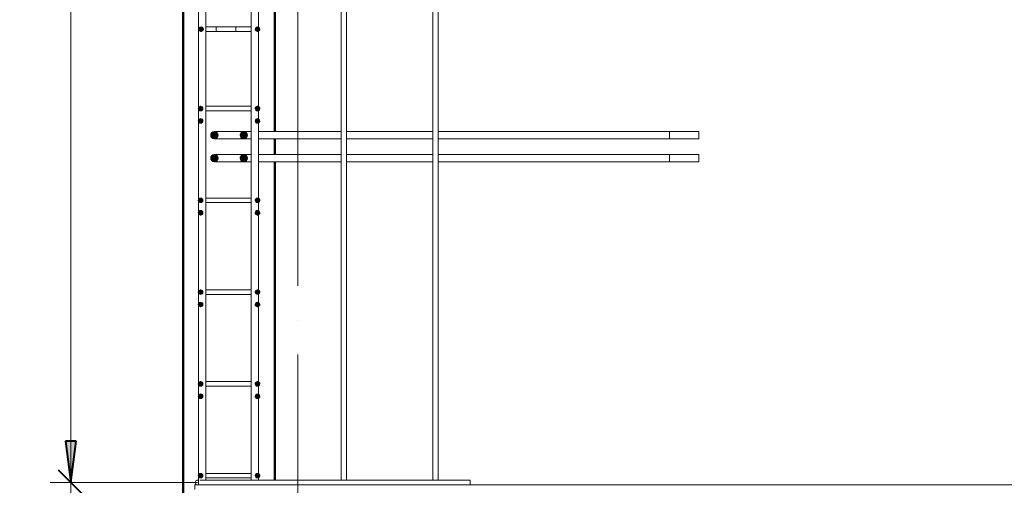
# Model space of a CAD drawing. Header units: millimetres. Extents: x -17509 to 45024, y 2611 to 9111.
# Tile 32 of 93: x 8374 to 10519, y 4159 to 5174. Entities that reach past the tile are written whole.
import ezdxf

# ---------------------------------------------------------------- set-up
doc = ezdxf.new("R2010")
doc.units = ezdxf.units.MM
doc.linetypes.add('ADSK_Линия сетки', pattern=[750, 600, -75, 0, -75])
for name, color, linetype, lineweight in [('A-____-____-DIMS', 211, 'Continuous', 9), ('A-____-____-DIMS-30', 211, 'Continuous', 9), ('A-WALL-____-MCUT', 113, 'Continuous', 50), ('S-GRID-____-OTLN', 1, 'Continuous', 9), ('S-RBAR-____-MCUT', 171, 'Continuous', 20), ('S-RBAR-____-OTLN', 171, 'Continuous', 100)]:
    doc.layers.add(name, color=color, linetype=linetype, lineweight=lineweight)
doc.styles.add('GOST Common_I_1', font='GOST Common Italic.ttf', dxfattribs={"width": 0.8, "height": 75})
doc.dimstyles.new('ADSK_Для_арматуры_Основной_2_5_мм_шаг_кол-во_Стрелки_точный', dxfattribs={"dimscale": 304.8, "dimtxt": 0.247469, "dimasz": 0.295276, "dimexe": 0.147638, "dimexo": 0.000484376, "dimgap": 0.03937, "dimtad": 1, "dimdec": 0, "dimlfac": 304.8, "dimdsep": 46, "dimtxsty": 'GOST Common_I_1', "dimsah": 1, "dimcen": 0.09, "dimdle": 0.147638, "dimazin": 0, "dimtfac": 1, "dimtdec": 4, "dimtix": 1, "dimtmove": 0, "dimatfit": 3, "dimfxl": 1, "dimtvp": 1, "dimtfill": 1, "dimtolj": 1, "dimtzin": 0, "dimarcsym": 2})
doc.dimstyles.new('ADSK_Округление_5мм__Узкий_', dxfattribs={"dimscale": 304.8, "dimtxt": 0.247469, "dimasz": 0.177165, "dimexe": 0.147638, "dimexo": 0.000322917, "dimgap": 0.03937, "dimtad": 1, "dimdec": 0, "dimlfac": 304.8, "dimrnd": 5, "dimdsep": 46, "dimtxsty": 'GOST Common_I_1', "dimblk1": 'OBLIQUE', "dimblk2": 'OBLIQUE', "dimsah": 1, "dimcen": 0.09, "dimdle": 0.147638, "dimazin": 0, "dimtfac": 1, "dimtdec": 4, "dimtix": 1, "dimtmove": 0, "dimatfit": 3, "dimfxl": 1, "dimtvp": 1, "dimtfill": 1, "dimtolj": 1, "dimtzin": 0, "dimlwd": 20, "dimlwe": 20, "dimarcsym": 2})
doc.dimstyles.new('ADSK_Округление_5мм__Узкий__1', dxfattribs={"dimscale": 304.8, "dimtxt": 0.247469, "dimasz": 0.177165, "dimexe": 0.147638, "dimexo": 0.000322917, "dimgap": 0.03937, "dimtad": 1, "dimdec": 0, "dimlfac": 304.8, "dimrnd": 5, "dimdsep": 46, "dimtxsty": 'GOST Common_I_1', "dimblk1": 'OBLIQUE', "dimblk2": 'OBLIQUE', "dimsah": 1, "dimcen": 0.09, "dimdle": 0.147638, "dimazin": 0, "dimtfac": 1, "dimtdec": 4, "dimtix": 1, "dimtmove": 1, "dimatfit": 3, "dimfxl": 1, "dimtvp": 1, "dimtfill": 1, "dimtolj": 1, "dimtzin": 0, "dimlwd": 20, "dimlwe": 20, "dimarcsym": 2})

# ---------------------------------------------------------------- blocks, each defined once
blk = doc.blocks.new('DIMBLOCK130-КЖ1_Р_ВЭ2_Армирование_10')
at = {"layer": 'A-____-____-DIMS-30', "lineweight": 40}
for p, q in [((8484.9, 6765), (8457.9, 6792)), ((8484.9, 6765), (8511.9, 6738)), ((8484.9, 4165), (8457.9, 4192)), ((8484.9, 4165), (8511.9, 4138))]:
    blk.add_line(p, q, dxfattribs=at)
at = {"layer": 'A-____-____-DIMS-30', "lineweight": 20}
for p, q in [((8484.9, 6765), (8439.9, 6765)), ((8484.9, 6765), (8484.9, 4165)), ((8484.9, 6765), (8761, 6765)), ((8484.9, 4165), (8439.9, 4165)), ((8484.9, 4165), (8761, 4165))]:
    blk.add_line(p, q, dxfattribs=at)
at = {"layer": 'A-____-____-DIMS-30', "color": 0, "lineweight": 20, "insert": (8374.9, 5380.6), "char_height": 75, "width": 202.507, "attachment_point": 1, "rotation": 90, "line_spacing_factor": 1.022761, "style": 'GOST Common_I_1', "bg_fill": 3, "box_fill_scale": 1.25, "bg_fill_color": 256, "bg_fill_true_color": 13158600, "bg_fill_transparency": 0}
blk.add_mtext('2600', dxfattribs=at)
blk = doc.blocks.new('_Oblique')
at = {"color": 0, "linetype": 'ByBlock', "lineweight": -2}
blk.add_line((-0.5, -0.5), (0.5, 0.5), dxfattribs=at)
blk = doc.blocks.new('DIMBLOCK131-КЖ1_Р_ВЭ2_Армирование_10')
at = {"layer": 'A-____-____-DIMS-30', "lineweight": 40}
for p, q in [((8484.9, 4165), (8457.9, 4192)), ((8484.9, 4165), (8511.9, 4138)), ((8484.9, 4100), (8457.9, 4127)), ((8484.9, 4100), (8511.9, 4073))]:
    blk.add_line(p, q, dxfattribs=at)
at = {"layer": 'A-____-____-DIMS-30', "lineweight": 20}
for p, q in [((8484.9, 4165), (8439.9, 4165)), ((8484.9, 4165), (8484.9, 4055)), ((8484.9, 4165), (8761, 4165)), ((8484.9, 4097.8), (8484.9, 4132.5)), ((8484.9, 4100), (8439.9, 4100)), ((8484.9, 4100), (8699.8, 4100)), ((8484.9, 3998.4), (8484.9, 4097.8))]:
    blk.add_line(p, q, dxfattribs=at)
at = {"layer": 'A-____-____-DIMS-30', "color": 0, "lineweight": 20, "insert": (8374.9, 3998.4), "char_height": 75, "width": 101.253, "attachment_point": 1, "rotation": 90, "line_spacing_factor": 1.022761, "style": 'GOST Common_I_1', "bg_fill": 3, "box_fill_scale": 1.25, "bg_fill_color": 256, "bg_fill_true_color": 13158600, "bg_fill_transparency": 0}
blk.add_mtext('65', dxfattribs=at)
blk = doc.blocks.new('DIMBLOCK167-КЖ1_Р_ВЭ2_Армирование_10')
at = {"layer": 'A-____-____-DIMS-30', "lineweight": 40}
for points in [[(8484.9, 6765), (8496.7, 6855), (8473, 6855)], [(8484.9, 6765), (8473, 6675), (8496.7, 6675)], [(8484.9, 4165), (8496.7, 4255), (8473, 4255)]]:
    blk.add_hatch(color=256, dxfattribs=at).paths.add_polyline_path(points)
for p, q in [((8496.7, 6855), (8473, 6855)), ((8473, 6855), (8484.9, 6765)), ((8484.9, 6765), (8496.7, 6855)), ((8484.9, 6765), (8473, 6675)), ((8496.7, 6675), (8484.9, 6765)), ((8473, 6675), (8496.7, 6675)), ((8496.7, 4255), (8473, 4255)), ((8473, 4255), (8484.9, 4165)), ((8484.9, 4165), (8496.7, 4255))]:
    blk.add_line(p, q, dxfattribs=at)
at = {"layer": 'A-____-____-DIMS-30'}
for p, q in [((8484.9, 6765), (8439.9, 6765)), ((8484.9, 6765), (8484.9, 4120)), ((8484.9, 6765), (8716, 6765)), ((8484.9, 4165), (8439.9, 4165)), ((8484.9, 4165), (8716, 4165))]:
    blk.add_line(p, q, dxfattribs=at)
at = {"layer": 'A-____-____-DIMS-30', "color": 0, "insert": (8374.9, 5238.7), "char_height": 75, "width": 543.086, "attachment_point": 1, "rotation": 90, "line_spacing_factor": 1.022761, "style": 'GOST Common_I_1', "bg_fill": 3, "box_fill_scale": 1.25, "bg_fill_color": 256, "bg_fill_true_color": 13158600, "bg_fill_transparency": 0}
blk.add_mtext('200x13=2600', dxfattribs=at)
blk = doc.blocks.new('_None')

msp = doc.modelspace()

# ---------------------------------------------------------------- hatches: boundary and pattern name
at = {"layer": 'S-RBAR-____-MCUT'}
h = msp.add_hatch(color=256, dxfattribs=at)
edge = h.paths.add_edge_path()
edge.add_arc((8768.7572, 5153), 5, 0, 360)
for points in [[(8768.7572, 5148), (8773.5125, 5151.4549), (8771.6961, 5157.0451), (8765.8183, 5157.0451), (8764.0019, 5151.4549), (8768.4404, 5148.2302)], [(8891.7572, 5148), (8896.5125, 5151.4549), (8894.6961, 5157.0451), (8888.8183, 5157.0451), (8887.0019, 5151.4549)], [(8764.8183, 4975.9549), (8770.6961, 4975.9549), (8772.5125, 4981.5451), (8767.7572, 4985), (8763.0019, 4981.5451)], [(8888.8183, 4975.9549), (8894.6961, 4975.9549), (8896.5125, 4981.5451), (8891.7572, 4985), (8887.0019, 4981.5451)], [(8767.7572, 4948), (8772.5125, 4951.4549), (8770.6961, 4957.0451), (8764.8183, 4957.0451), (8763.0019, 4951.4549)], [(8891.7572, 4948), (8896.5125, 4951.4549), (8894.6961, 4957.0451), (8888.8183, 4957.0451), (8887.2044, 4951.3078)], [(8797.7572, 4914), (8804.0119, 4917.0121), (8805.5566, 4923.7802), (8801.2283, 4929.2078), (8794.2861, 4929.2078), (8789.9578, 4923.7802), (8791.5026, 4917.0121)], [(8861.7572, 4914), (8868.0119, 4917.0121), (8869.5566, 4923.7802), (8865.2283, 4929.2078), (8858.2861, 4929.2078), (8853.9578, 4923.7802), (8855.5026, 4917.0121)], [(8797.7572, 4864), (8804.0119, 4867.0121), (8805.5566, 4873.7802), (8801.2283, 4879.2078), (8794.2861, 4879.2078), (8789.9578, 4873.7802), (8791.5026, 4867.0121)], [(8861.7572, 4864), (8868.0119, 4867.0121), (8869.5566, 4873.7802), (8865.2283, 4879.2078), (8858.2861, 4879.2078), (8853.9578, 4873.7802), (8855.5026, 4867.0121)], [(8764.8183, 4775.9549), (8770.6961, 4775.9549), (8772.5125, 4781.5451), (8767.7572, 4785), (8763.0019, 4781.5451)], [(8888.8183, 4775.9549), (8894.6961, 4775.9549), (8896.5125, 4781.5451), (8891.7572, 4785), (8887.0019, 4781.5451)], [(8767.7572, 4748), (8772.5125, 4751.4549), (8770.6961, 4757.0451), (8764.8183, 4757.0451), (8763.0019, 4751.4549)], [(8891.7572, 4748), (8896.5125, 4751.4549), (8894.6961, 4757.0451), (8888.8183, 4757.0451), (8887.0019, 4751.4549)], [(8764.8183, 4575.9549), (8770.6961, 4575.9549), (8772.5125, 4581.5451), (8767.7572, 4585), (8763.0019, 4581.5451)], [(8888.8183, 4575.9549), (8894.6961, 4575.9549), (8896.5125, 4581.5451), (8891.7572, 4585), (8887.0019, 4581.5451)], [(8767.7572, 4548), (8772.5125, 4551.4549), (8770.6961, 4557.0451), (8764.8183, 4557.0451), (8763.0019, 4551.4549)], [(8891.7572, 4548), (8896.5125, 4551.4549), (8894.6961, 4557.0451), (8888.8183, 4557.0451), (8887.0019, 4551.4549)], [(8764.8183, 4375.9549), (8770.6961, 4375.9549), (8772.5125, 4381.5451), (8767.7572, 4385), (8763.0019, 4381.5451)], [(8888.8183, 4375.9549), (8894.6961, 4375.9549), (8896.5125, 4381.5451), (8891.7572, 4385), (8887.0019, 4381.5451)], [(8767.7572, 4348), (8772.5125, 4351.4549), (8770.6961, 4357.0451), (8764.8183, 4357.0451), (8763.0019, 4351.4549)], [(8891.7572, 4348), (8896.5125, 4351.4549), (8894.6961, 4357.0451), (8888.8183, 4357.0451), (8887.0019, 4351.4549)], [(8764.8183, 4175.9549), (8770.6961, 4175.9549), (8772.5125, 4181.5451), (8767.7572, 4185), (8763.0019, 4181.5451)], [(8888.8183, 4175.9549), (8894.6961, 4175.9549), (8896.5125, 4181.5451), (8891.7572, 4185), (8887.0019, 4181.5451)]]:
    msp.add_hatch(color=256, dxfattribs=at).paths.add_polyline_path(points)
h = msp.add_hatch(color=256, dxfattribs=at)
edge = h.paths.add_edge_path()
edge.add_arc((8891.7572, 5153), 5, 0, 360)
h = msp.add_hatch(color=256, dxfattribs=at)
edge = h.paths.add_edge_path()
edge.add_arc((8767.7572, 4980), 5, 0, 360)
h = msp.add_hatch(color=256, dxfattribs=at)
edge = h.paths.add_edge_path()
edge.add_arc((8891.7572, 4980), 5, 0, 360)
h = msp.add_hatch(color=256, dxfattribs=at)
edge = h.paths.add_edge_path()
edge.add_arc((8767.7572, 4953), 5, 0, 360)
h = msp.add_hatch(color=256, dxfattribs=at)
edge = h.paths.add_edge_path()
edge.add_arc((8891.7572, 4953), 5, 0, 360)
h = msp.add_hatch(color=256, dxfattribs=at)
edge = h.paths.add_edge_path()
edge.add_arc((8797.7572, 4922), 8, 0, 360)
h = msp.add_hatch(color=256, dxfattribs=at)
edge = h.paths.add_edge_path()
edge.add_arc((8861.7572, 4922), 8, 0, 360)
h = msp.add_hatch(color=256, dxfattribs=at)
edge = h.paths.add_edge_path()
edge.add_arc((8797.7572, 4872), 8, 0, 360)
h = msp.add_hatch(color=256, dxfattribs=at)
edge = h.paths.add_edge_path()
edge.add_arc((8861.7572, 4872), 8, 0, 360)
h = msp.add_hatch(color=256, dxfattribs=at)
edge = h.paths.add_edge_path()
edge.add_arc((8767.7572, 4780), 5, 0, 360)
h = msp.add_hatch(color=256, dxfattribs=at)
edge = h.paths.add_edge_path()
edge.add_arc((8891.7572, 4780), 5, 0, 360)
h = msp.add_hatch(color=256, dxfattribs=at)
edge = h.paths.add_edge_path()
edge.add_arc((8767.7572, 4753), 5, 0, 360)
h = msp.add_hatch(color=256, dxfattribs=at)
edge = h.paths.add_edge_path()
edge.add_arc((8891.7572, 4753), 5, 0, 360)
h = msp.add_hatch(color=256, dxfattribs=at)
edge = h.paths.add_edge_path()
edge.add_arc((8767.7572, 4580), 5, 0, 360)
h = msp.add_hatch(color=256, dxfattribs=at)
edge = h.paths.add_edge_path()
edge.add_arc((8891.7572, 4580), 5, 0, 360)
h = msp.add_hatch(color=256, dxfattribs=at)
edge = h.paths.add_edge_path()
edge.add_arc((8767.7572, 4553), 5, 0, 360)
h = msp.add_hatch(color=256, dxfattribs=at)
edge = h.paths.add_edge_path()
edge.add_arc((8891.7572, 4553), 5, 0, 360)
h = msp.add_hatch(color=256, dxfattribs=at)
edge = h.paths.add_edge_path()
edge.add_arc((8767.7572, 4380), 5, 0, 360)
h = msp.add_hatch(color=256, dxfattribs=at)
edge = h.paths.add_edge_path()
edge.add_arc((8891.7572, 4380), 5, 0, 360)
h = msp.add_hatch(color=256, dxfattribs=at)
edge = h.paths.add_edge_path()
edge.add_arc((8767.7572, 4353), 5, 0, 360)
h = msp.add_hatch(color=256, dxfattribs=at)
edge = h.paths.add_edge_path()
edge.add_arc((8891.7572, 4353), 5, 0, 360)
h = msp.add_hatch(color=256, dxfattribs=at)
edge = h.paths.add_edge_path()
edge.add_arc((8767.7572, 4180), 5, 0, 360)
h = msp.add_hatch(color=256, dxfattribs=at)
edge = h.paths.add_edge_path()
edge.add_arc((8891.7572, 4180), 5, 0, 360)

# ---------------------------------------------------------------- linework, layer by layer
at = {"layer": 'A-WALL-____-MCUT'}
for p, q in [((8729.7572, 6900), (8729.7572, 4100)), ((8929.7572, 4930), (8929.7572, 5502)), ((8929.7572, 4880), (8929.7572, 4914)), ((8929.7572, 4170), (8929.7572, 4864))]:
    msp.add_line(p, q, dxfattribs=at)
at = {"layer": 'S-GRID-____-OTLN', "linetype": 'ADSK_Линия сетки'}
msp.add_line((8979.7572, 3093.7338), (8979.7572, 7612.7911), dxfattribs=at)
at = {"layer": 'S-RBAR-____-MCUT'}
for p, q in [((8765.8183, 5157.0451), (8764.0019, 5151.4549)), ((8764.0019, 5151.4549), (8768.4404, 5148.2302)), ((8771.6961, 5157.0451), (8765.8183, 5157.0451)), ((8768.7572, 5148), (8773.5125, 5151.4549)), ((8773.5125, 5151.4549), (8771.6961, 5157.0451)), ((8888.8183, 5157.0451), (8887.0019, 5151.4549)), ((8887.0019, 5151.4549), (8891.7572, 5148)), ((8894.6961, 5157.0451), (8888.8183, 5157.0451)), ((8891.7572, 5148), (8896.5125, 5151.4549)), ((8896.5125, 5151.4549), (8894.6961, 5157.0451)), ((8768.4404, 5148.2302), (8768.7572, 5148)), ((8767.7572, 4985), (8763.0019, 4981.5451)), ((8763.0019, 4981.5451), (8764.8183, 4975.9549)), ((8772.5125, 4981.5451), (8767.7572, 4985)), ((8770.6961, 4975.9549), (8772.5125, 4981.5451)), ((8891.7572, 4985), (8887.0019, 4981.5451)), ((8887.0019, 4981.5451), (8888.8183, 4975.9549)), ((8896.5125, 4981.5451), (8891.7572, 4985)), ((8894.6961, 4975.9549), (8896.5125, 4981.5451)), ((8764.8183, 4957.0451), (8763.0019, 4951.4549)), ((8764.8183, 4975.9549), (8770.6961, 4975.9549)), ((8770.6961, 4957.0451), (8764.8183, 4957.0451)), ((8772.5125, 4951.4549), (8770.6961, 4957.0451)), ((8888.8183, 4957.0451), (8887.2044, 4951.3078)), ((8888.8183, 4975.9549), (8894.6961, 4975.9549)), ((8894.6961, 4957.0451), (8888.8183, 4957.0451)), ((8896.5125, 4951.4549), (8894.6961, 4957.0451)), ((8763.0019, 4951.4549), (8767.7572, 4948)), ((8767.7572, 4948), (8772.5125, 4951.4549)), ((8887.2044, 4951.3078), (8891.7572, 4948)), ((8891.7572, 4948), (8896.5125, 4951.4549)), ((8794.2861, 4929.2078), (8789.9578, 4923.7802)), ((8789.9578, 4923.7802), (8791.5026, 4917.0121)), ((8791.5026, 4917.0121), (8797.7572, 4914)), ((8801.2283, 4929.2078), (8794.2861, 4929.2078)), ((8797.7572, 4914), (8804.0119, 4917.0121)), ((8805.5566, 4923.7802), (8801.2283, 4929.2078)), ((8804.0119, 4917.0121), (8805.5566, 4923.7802)), ((8858.2861, 4929.2078), (8853.9578, 4923.7802)), ((8853.9578, 4923.7802), (8855.5026, 4917.0121)), ((8855.5026, 4917.0121), (8861.7572, 4914)), ((8865.2283, 4929.2078), (8858.2861, 4929.2078)), ((8861.7572, 4914), (8868.0119, 4917.0121)), ((8869.5566, 4923.7802), (8865.2283, 4929.2078)), ((8868.0119, 4917.0121), (8869.5566, 4923.7802)), ((8794.2861, 4879.2078), (8789.9578, 4873.7802)), ((8789.9578, 4873.7802), (8791.5026, 4867.0121)), ((8801.2283, 4879.2078), (8794.2861, 4879.2078)), ((8805.5566, 4873.7802), (8801.2283, 4879.2078)), ((8804.0119, 4867.0121), (8805.5566, 4873.7802)), ((8858.2861, 4879.2078), (8853.9578, 4873.7802)), ((8853.9578, 4873.7802), (8855.5026, 4867.0121)), ((8865.2283, 4879.2078), (8858.2861, 4879.2078)), ((8869.5566, 4873.7802), (8865.2283, 4879.2078)), ((8868.0119, 4867.0121), (8869.5566, 4873.7802)), ((8791.5026, 4867.0121), (8797.7572, 4864)), ((8797.7572, 4864), (8804.0119, 4867.0121)), ((8855.5026, 4867.0121), (8861.7572, 4864)), ((8861.7572, 4864), (8868.0119, 4867.0121)), ((8767.7572, 4785), (8763.0019, 4781.5451)), ((8763.0019, 4781.5451), (8764.8183, 4775.9549)), ((8764.8183, 4775.9549), (8770.6961, 4775.9549)), ((8772.5125, 4781.5451), (8767.7572, 4785)), ((8770.6961, 4775.9549), (8772.5125, 4781.5451)), ((8891.7572, 4785), (8887.0019, 4781.5451)), ((8887.0019, 4781.5451), (8888.8183, 4775.9549)), ((8888.8183, 4775.9549), (8894.6961, 4775.9549)), ((8896.5125, 4781.5451), (8891.7572, 4785)), ((8894.6961, 4775.9549), (8896.5125, 4781.5451)), ((8764.8183, 4757.0451), (8763.0019, 4751.4549)), ((8763.0019, 4751.4549), (8767.7572, 4748)), ((8770.6961, 4757.0451), (8764.8183, 4757.0451)), ((8767.7572, 4748), (8772.5125, 4751.4549)), ((8772.5125, 4751.4549), (8770.6961, 4757.0451)), ((8888.8183, 4757.0451), (8887.0019, 4751.4549)), ((8887.0019, 4751.4549), (8891.7572, 4748)), ((8894.6961, 4757.0451), (8888.8183, 4757.0451)), ((8891.7572, 4748), (8896.5125, 4751.4549)), ((8896.5125, 4751.4549), (8894.6961, 4757.0451)), ((8767.7572, 4585), (8763.0019, 4581.5451)), ((8763.0019, 4581.5451), (8764.8183, 4575.9549)), ((8764.8183, 4575.9549), (8770.6961, 4575.9549)), ((8772.5125, 4581.5451), (8767.7572, 4585)), ((8770.6961, 4575.9549), (8772.5125, 4581.5451)), ((8891.7572, 4585), (8887.0019, 4581.5451)), ((8887.0019, 4581.5451), (8888.8183, 4575.9549)), ((8888.8183, 4575.9549), (8894.6961, 4575.9549)), ((8896.5125, 4581.5451), (8891.7572, 4585)), ((8894.6961, 4575.9549), (8896.5125, 4581.5451)), ((8764.8183, 4557.0451), (8763.0019, 4551.4549)), ((8763.0019, 4551.4549), (8767.7572, 4548)), ((8770.6961, 4557.0451), (8764.8183, 4557.0451)), ((8767.7572, 4548), (8772.5125, 4551.4549)), ((8772.5125, 4551.4549), (8770.6961, 4557.0451)), ((8888.8183, 4557.0451), (8887.0019, 4551.4549)), ((8887.0019, 4551.4549), (8891.7572, 4548)), ((8894.6961, 4557.0451), (8888.8183, 4557.0451)), ((8891.7572, 4548), (8896.5125, 4551.4549)), ((8896.5125, 4551.4549), (8894.6961, 4557.0451)), ((8767.7572, 4385), (8763.0019, 4381.5451)), ((8763.0019, 4381.5451), (8764.8183, 4375.9549)), ((8772.5125, 4381.5451), (8767.7572, 4385)), ((8770.6961, 4375.9549), (8772.5125, 4381.5451)), ((8891.7572, 4385), (8887.0019, 4381.5451)), ((8887.0019, 4381.5451), (8888.8183, 4375.9549)), ((8896.5125, 4381.5451), (8891.7572, 4385)), ((8894.6961, 4375.9549), (8896.5125, 4381.5451)), ((8764.8183, 4357.0451), (8763.0019, 4351.4549)), ((8764.8183, 4375.9549), (8770.6961, 4375.9549)), ((8770.6961, 4357.0451), (8764.8183, 4357.0451)), ((8772.5125, 4351.4549), (8770.6961, 4357.0451)), ((8888.8183, 4357.0451), (8887.0019, 4351.4549)), ((8888.8183, 4375.9549), (8894.6961, 4375.9549)), ((8894.6961, 4357.0451), (8888.8183, 4357.0451)), ((8896.5125, 4351.4549), (8894.6961, 4357.0451)), ((8763.0019, 4351.4549), (8767.7572, 4348)), ((8767.7572, 4348), (8772.5125, 4351.4549)), ((8887.0019, 4351.4549), (8891.7572, 4348)), ((8891.7572, 4348), (8896.5125, 4351.4549)), ((8767.7572, 4185), (8763.0019, 4181.5451)), ((8772.5125, 4181.5451), (8767.7572, 4185)), ((8891.7572, 4185), (8887.0019, 4181.5451)), ((8896.5125, 4181.5451), (8891.7572, 4185)), ((8763.0019, 4181.5451), (8764.8183, 4175.9549)), ((8764.8183, 4175.9549), (8770.6961, 4175.9549)), ((8770.6961, 4175.9549), (8772.5125, 4181.5451)), ((8887.0019, 4181.5451), (8888.8183, 4175.9549)), ((8888.8183, 4175.9549), (8894.6961, 4175.9549)), ((8894.6961, 4175.9549), (8896.5125, 4181.5451))]:
    msp.add_line(p, q, dxfattribs=at)
for centre, radius in [((8768.7572, 5153), 5), ((8891.7572, 5153), 5), ((8767.7572, 4980), 5), ((8891.7572, 4980), 5), ((8767.7572, 4953), 5), ((8891.7572, 4953), 5), ((8797.7572, 4922), 8), ((8861.7572, 4922), 8), ((8797.7572, 4872), 8), ((8861.7572, 4872), 8), ((8767.7572, 4780), 5), ((8891.7572, 4780), 5), ((8767.7572, 4753), 5), ((8891.7572, 4753), 5), ((8767.7572, 4580), 5), ((8891.7572, 4580), 5), ((8767.7572, 4553), 5), ((8891.7572, 4553), 5), ((8767.7572, 4380), 5), ((8891.7572, 4380), 5), ((8767.7572, 4353), 5), ((8891.7572, 4353), 5), ((8767.7572, 4180), 5), ((8891.7572, 4180), 5)]:
    msp.add_circle(centre, radius, dxfattribs=at)
at = {"layer": 'S-RBAR-____-OTLN', "lineweight": 20}
for p, q in [((8763.0607, 4160.1716), (8763.0607, 6750.1716)), ((8779.0607, 4170), (8779.0607, 6750.1716)), ((8878.0312, 4170), (8878.0312, 6750.1716)), ((8894.0312, 4170), (8894.0312, 6750.1716)), ((9073.7572, 4170), (9073.7572, 6750.1716)), ((9085.7572, 4170), (9085.7572, 6750.1716)), ((9273.7572, 4170), (9273.7572, 6750.1716)), ((9285.7572, 4170), (9285.7572, 6750.1716)), ((8801.8078, 5158), (8779.0607, 5158)), ((8801.8078, 5158), (8801.8078, 5148)), ((8801.8266, 5158), (8819.9704, 5158)), ((8819.9704, 5158), (8844.2342, 5158)), ((8844.2342, 5158), (8861.7572, 5158)), ((8844.2342, 5148), (8844.2342, 5158)), ((8861.7572, 5158), (8878.1296, 5158)), ((8801.8078, 5148), (8779.0607, 5148)), ((8801.8266, 5148), (8819.9704, 5148)), ((8819.9704, 5148), (8844.2342, 5148)), ((8844.2342, 5148), (8861.7572, 5148)), ((8861.7572, 5148), (8878.1296, 5148)), ((8797.7572, 4985), (8778.9084, 4985)), ((8861.7572, 4985), (8797.7572, 4985)), ((8878.1296, 4985), (8861.7572, 4985)), ((8797.7572, 4975), (8778.9084, 4975)), ((8861.7572, 4975), (8797.7572, 4975)), ((8878.1296, 4975), (8861.7572, 4975)), ((8797.7572, 4930), (8845.7572, 4930)), ((8797.7572, 4914), (8845.7572, 4914)), ((8845.7572, 4930), (8861.7572, 4930)), ((8845.7572, 4914), (8861.7572, 4914)), ((8861.7572, 4930), (8877.764, 4930)), ((8861.7572, 4914), (8877.764, 4914)), ((8893.9219, 4930), (8909.7572, 4930)), ((8893.9219, 4914), (8909.7572, 4914)), ((8909.7572, 4930), (9073.7572, 4930)), ((8909.7572, 4930), (9073.7572, 4930)), ((8909.7572, 4914), (9073.7572, 4914)), ((8909.7572, 4914), (9073.7572, 4914)), ((9085.7572, 4930), (9273.7572, 4930)), ((9085.7572, 4930), (9273.7572, 4930)), ((9085.7572, 4914), (9273.7572, 4914)), ((9085.7572, 4914), (9273.7572, 4914)), ((9285.7572, 4930), (9853.7572, 4930)), ((9285.7572, 4930), (9789.7572, 4930)), ((9285.7572, 4914), (9853.7572, 4914)), ((9285.7572, 4914), (9789.7572, 4914)), ((9789.7572, 4914), (9789.7572, 4930)), ((9853.7572, 4914), (9853.7572, 4930)), ((8797.7572, 4880), (8845.7572, 4880)), ((8845.7572, 4880), (8861.7572, 4880)), ((8861.7572, 4880), (8877.764, 4880)), ((8893.9219, 4880), (8909.7572, 4880)), ((8909.7572, 4880), (9073.7572, 4880)), ((8909.7572, 4880), (9073.7572, 4880)), ((9085.7572, 4880), (9273.7572, 4880)), ((9085.7572, 4880), (9273.7572, 4880)), ((9285.7572, 4880), (9853.7572, 4880)), ((9285.7572, 4880), (9789.7572, 4880)), ((9789.7572, 4864), (9789.7572, 4880)), ((9853.7572, 4864), (9853.7572, 4880)), ((8797.7572, 4864), (8845.7572, 4864)), ((8845.7572, 4864), (8861.7572, 4864)), ((8861.7572, 4864), (8877.764, 4864)), ((8893.9219, 4864), (8909.7572, 4864)), ((8909.7572, 4864), (9073.7572, 4864)), ((8909.7572, 4864), (9073.7572, 4864)), ((9085.7572, 4864), (9273.7572, 4864)), ((9085.7572, 4864), (9273.7572, 4864)), ((9285.7572, 4864), (9853.7572, 4864)), ((9285.7572, 4864), (9789.7572, 4864)), ((8797.7572, 4785), (8778.9084, 4785)), ((8797.7572, 4775), (8778.9084, 4775)), ((8861.7572, 4785), (8797.7572, 4785)), ((8861.7572, 4775), (8797.7572, 4775)), ((8878.1296, 4785), (8861.7572, 4785)), ((8878.1296, 4775), (8861.7572, 4775)), ((8797.7572, 4585), (8778.9084, 4585)), ((8797.7572, 4575), (8778.9084, 4575)), ((8861.7572, 4585), (8797.7572, 4585)), ((8861.7572, 4575), (8797.7572, 4575)), ((8878.1296, 4585), (8861.7572, 4585)), ((8878.1296, 4575), (8861.7572, 4575)), ((8797.7572, 4385), (8778.9084, 4385)), ((8861.7572, 4385), (8797.7572, 4385)), ((8878.1296, 4385), (8861.7572, 4385)), ((8797.7572, 4375), (8778.9084, 4375)), ((8861.7572, 4375), (8797.7572, 4375)), ((8878.1296, 4375), (8861.7572, 4375)), ((8797.7572, 4185), (8778.9084, 4185)), ((8861.7572, 4185), (8797.7572, 4185)), ((8878.1296, 4185), (8861.7572, 4185)), ((8761.0072, 4170), (8762.8454, 4170)), ((8766.0257, 4170), (8791.0072, 4170)), ((8797.7572, 4175), (8778.9084, 4175)), ((9355.0072, 4170), (8791.0072, 4170)), ((8861.7572, 4175), (8797.7572, 4175)), ((8878.1296, 4175), (8861.7572, 4175)), ((9355.0072, 4170), (9355.0072, 4160)), ((8754.8509, 4160.1716), (8754.8509, 4150.1716)), ((8782.8821, 4160.1716), (8755.0002, 4160.1716)), ((8755.0002, 4160.1716), (8755.0002, 4150.1716)), ((8782.8653, 4160), (8791.0072, 4160)), ((9355.0072, 4160), (8791.0072, 4160)), ((15754.081, 4160.1716), (9355.0072, 4160.1716))]:
    msp.add_line(p, q, dxfattribs=at)
for centre, radius, start, end in [((8891.7572, 5153), 5, 300, 60), ((8767.7572, 4980), 5, 165, 195), ((8891.7572, 4980), 5, 300, 60), ((8797.7572, 4922), 8, 90, 270), ((8861.7572, 4922), 8, 90, 270), ((8797.7572, 4872), 8, 90, 270), ((8861.7572, 4872), 8, 90, 270), ((8767.7572, 4780), 5, 165, 195), ((8891.7572, 4780), 5, 300, 60), ((8767.7572, 4580), 5, 165, 195), ((8891.7572, 4580), 5, 300, 60), ((8767.7572, 4380), 5, 165, 195), ((8891.7572, 4380), 5, 300, 60), ((8891.7572, 4180), 5, 300, 60), ((8761.0072, 4165), 5, 90, 254.9639039), ((8761.0072, 4165), 5, 120, 150), ((8761.0072, 4165), 5, 90, 105), ((8767.7572, 4180), 5, 165, 195), ((8761.0072, 4165), 5, 210, 240)]:
    msp.add_arc(centre, radius, start, end, dxfattribs=at)

# ---------------------------------------------------------------- next in the draw order: dimensions: what is measured, and where the dimension line sits
at = {"layer": 'A-____-____-DIMS', "lineweight": 20}
dim = msp.add_linear_dim(base=(8484.8669, 4165), p1=(8791.0072, 6765), p2=(8791.0072, 4165), angle=90, dimstyle='ADSK_Округление_5мм__Узкий_', override={"dimpost": '<>', "dimfxl": 2600}, dxfattribs=at)
dim.commit()
dim.dimension.update_dxf_attribs({"geometry": 'DIMBLOCK130-КЖ1_Р_ВЭ2_Армирование_10', "text_midpoint": (8434.8839, 5465)})

# ---------------------------------------------------------------- next in the draw order: dimensions: what is measured, and where the dimension line sits
dim = msp.add_linear_dim(base=(8484.8669, 4100), p1=(8791.0072, 4165), p2=(8729.7572, 4100), angle=90, dimstyle='ADSK_Округление_5мм__Узкий__1', override={"dimpost": '<>', "dimfxl": 89.311603}, dxfattribs=at)
dim.commit()
dim.dimension.update_dxf_attribs({"geometry": 'DIMBLOCK131-КЖ1_Р_ВЭ2_Армирование_10', "text_midpoint": (8424.8548, 4049.0378), "dimtype": 160, "text_rotation": 90})

# ---------------------------------------------------------------- next in the draw order: dimensions: what is measured, and where the dimension line sits
at = {"layer": 'A-____-____-DIMS'}
dim = msp.add_linear_dim(base=(8484.8669, 4165), p1=(8761.0072, 6765), p2=(8761.0072, 4165), angle=90, text='200x13=2600', dimstyle='ADSK_Для_арматуры_Основной_2_5_мм_шаг_кол-во_Стрелки_точный', override={"dimpost": '<>', "dimblk1": 'None', "dimblk2": 'None', "dimsah": 1, "dimfxl": 2600}, dxfattribs=at)
dim.commit()
dim.dimension.update_dxf_attribs({"geometry": 'DIMBLOCK167-КЖ1_Р_ВЭ2_Армирование_10', "text_midpoint": (8435.3669, 5465)})

doc.saveas('drawing.dxf')
